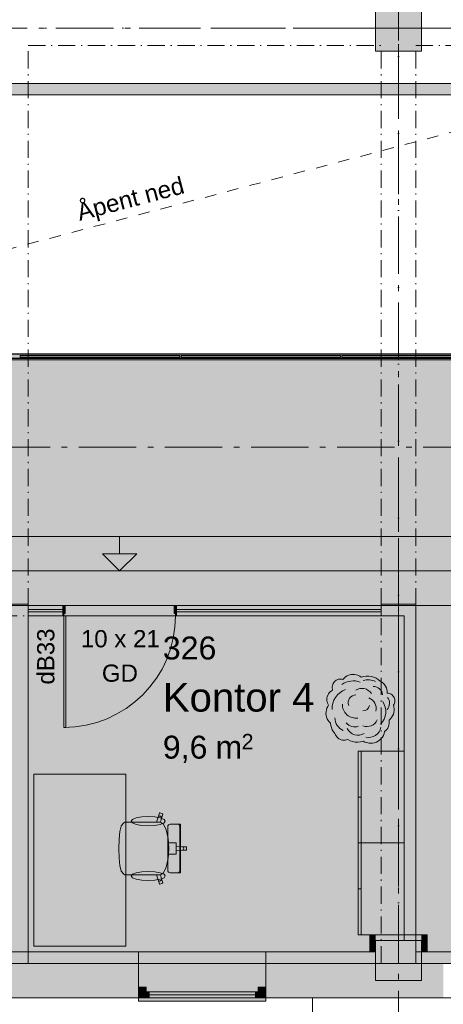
# Model space of a CAD drawing. Header units: millimetres. Extents: x -15957 to 238275, y -73214 to 42710.
# Tile 89 of 97: x 219854 to 223543, y -65808 to -57227. Entities that reach past the tile are written whole.
import ezdxf

# ---------------------------------------------------------------- set-up
doc = ezdxf.new("R2010")
doc.units = ezdxf.units.MM
doc.header["$LTSCALE"] = 0.5
doc.header["$MEASUREMENT"] = 0
for name, pattern in [('ACAD_ISO07W100', [400, 200, -200]), ('Akselinje', [1500, 1000, -200, 100, -200]), ('Over snittplan', [520, 300, -100, 20, -100]), ('PLINE', [0]), ('Prikk & stiplet', [1340.555525, 705.555534, -352.777767, 0, -282.222223]), ('Små Stiplet', [564.444444, 282.222222, -282.222222]), ('Under snittplan', [600, 400, -200])]:
    doc.linetypes.add(name, pattern=pattern)
for name, color, linetype in [('112-NYE INNERVEGGER (Skravur)(Nye konstruksjoner)', 7, 'Continuous'), ('112-NYE INNERVEGGER(Nye konstruksjoner)', 7, 'Continuous'), ('222- Søyler', 7, 'Continuous'), ('222- Søyler  (Skravur)', 7, 'Continuous'), ('223- Bjelker', 7, 'Continuous'), ('231- Bærende yttervegger', 7, 'Continuous'), ('231- Bærende yttervegger (Skravur)', 7, 'Continuous'), ('242- Ikke-bærende innervegger (Skravur)(Nye konstruksjoner)', 7, 'Continuous'), ('242- Ikke-bærende innervegger(Nye konstruksjoner)', 7, 'Continuous'), ('243- Systemvegger_ glassfelt (Skravur)(Nye konstruksjoner)', 7, 'Continuous'), ('243- Systemvegger_ glassfelt(Nye konstruksjoner)', 7, 'Continuous'), ('244- Vinduer_ dører_ foldevegger', 7, 'Continuous'), ('244- Vinduer_ dører_ foldevegger(Nye konstruksjoner)', 7, 'Continuous'), ('245- Skjørt(Nye konstruksjoner)', 7, 'Continuous'), ('251- Frittbærende dekker', 7, 'Continuous'), ('251- Frittbærende dekker(Nye konstruksjoner)', 7, 'Continuous'), ('276- Sittebenker_ stolrader_ bord(Nye konstruksjoner)', 7, 'Continuous'), ('281- Innvendige trapper(Nye konstruksjoner)', 7, 'Continuous'), ('287- Andre rekkverk_ håndlister og fendere (Skravur)(Nye konstruksjoner)', 7, 'Continuous'), ('287- Andre rekkverk_ håndlister og fendere(Nye konstruksjoner)', 7, 'Continuous'), ('3D Visualisering Innv (Skravur)(Nye konstruksjoner)', 7, 'Continuous'), ('3D Visualisering Innv(Nye konstruksjoner)', 7, 'Continuous'), ('822- Modullinjer bygning', 7, 'Continuous'), ('852- Teknisk_symbolsk informasjon_ bygning(Nye konstruksjoner)', 7, 'Continuous'), ('862- M___BRA(Polylinje)', 7, 'Continuous'), ('862- M___BRA(Skravur)', 7, 'Continuous'), ('862- M___Nettoareal Fase 0', 7, 'Continuous'), ('862- M___Nettoareal Fase 0(Polylinje)(Nye konstruksjoner)', 7, 'Continuous'), ('862- M___Nettoareal Fase 0(Skravur)(Nye konstruksjoner)', 7, 'Continuous'), ('862- M___Nettoareal Fase 0(Tekst)(Nye konstruksjoner)', 7, 'Continuous'), ('892- Hjelpelag bygning', 7, 'Continuous')]:
    doc.layers.add(name, color=color, linetype=linetype)
doc.layers.add('234- Vinduer_ dører_ porter', color=7, linetype='Continuous', lineweight=5)
doc.layers.add('234- Vinduer_ dører_ porter(Nye konstruksjoner)', color=7, linetype='Continuous', lineweight=5)
doc.styles.add('GENERATED_STYLE_1', font='arial.ttf')

msp = doc.modelspace()

# ---------------------------------------------------------------- hatches: boundary and pattern name
at = {"layer": '112-NYE INNERVEGGER (Skravur)(Nye konstruksjoner)', "linetype": 'Continuous', "lineweight": 9, "true_color": 0x029e21}
for points in [[(222953.1, -65251.7), (222903.1, -65201.7), (222903.1, -65251.7)], [(222953.1, -65201.7), (222903.1, -65201.7), (222953.1, -65251.7)], [(222953.1, -65251.7), (223353.1, -65251.7), (223353.1, -65201.7), (222953.1, -65201.7)], [(223353.1, -65251.7), (223403.1, -65251.7), (223403.1, -65201.7)], [(223353.1, -65251.7), (223403.1, -65201.7), (223353.1, -65201.7)], [(222903.1, -65251.7), (222903.1, -65351.7), (222953.1, -65351.7), (222953.1, -65251.7)], [(223353.1, -65251.7), (223353.1, -65351.7), (223403.1, -65351.7), (223403.1, -65251.7)], [(218623.1, -65351.7), (218623.1, -65451.7), (220888.1, -65451.7), (220888.1, -65351.7)], [(222953.1, -65351.7), (221998.1, -65351.7), (221998.1, -65451.7), (222953.1, -65451.7)], [(223353.1, -65351.7), (223353.1, -65451.7), (223543.1, -65451.7), (223543.1, -65351.7)]]:
    msp.add_hatch(color=104, dxfattribs=at).paths.add_polyline_path(points)
at = {"layer": '112-NYE INNERVEGGER (Skravur)(Nye konstruksjoner)', "linetype": 'Continuous', "lineweight": 0, "true_color": 0xffffff}
msp.add_hatch(color=7, dxfattribs=at).paths.add_polyline_path([(221998.1, -65351.7), (220888.1, -65351.7), (220888.1, -65451.7), (221998.1, -65451.7)])
at = {"layer": '222- Søyler  (Skravur)', "linetype": 'Continuous', "lineweight": 9, "true_color": 0xb4b4b4}
for points in [[(222953.1, -57501.7), (223353.1, -57501.7), (223353.1, -57101.7), (222953.1, -57101.7)], [(223203.1, -65251.7), (222953.1, -65251.7), (222953.1, -65601.7), (223353.1, -65601.7), (223353.1, -65251.7), (223303.1, -65251.7), (223303.1, -65451.7), (223203.1, -65451.7)], [(223203.1, -65251.7), (223203.1, -65451.7), (223303.1, -65451.7), (223303.1, -65251.7)]]:
    msp.add_hatch(color=253, dxfattribs=at).paths.add_polyline_path(points)
at = {"layer": '231- Bærende yttervegger (Skravur)', "linetype": 'Continuous', "lineweight": 9, "true_color": 0xb4b4b4}
for points in [[(218623.1, -65751.7), (220888.1, -65751.7), (220888.1, -65659.7), (220888.1, -65451.7), (218623.1, -65451.7), (218623.1, -65659.7)], [(221998.1, -65659.7), (221998.1, -65751.7), (223543.1, -65751.7), (223543.1, -65659.7), (223543.1, -65451.7), (221998.1, -65451.7)]]:
    msp.add_hatch(color=253, dxfattribs=at).paths.add_polyline_path(points)
at = {"layer": '231- Bærende yttervegger (Skravur)', "linetype": 'Continuous', "lineweight": 0, "true_color": 0xffffff}
for points in [[(220888.1, -65751.7), (221998.1, -65751.7), (221998.1, -65659.7), (221998.1, -65451.7), (220888.1, -65451.7), (220888.1, -65659.7)], [(220898.1, -65659.7), (220898.1, -65751.7), (220936.1, -65751.7), (220936.1, -65698.7), (220954.1, -65698.7), (220954.1, -65659.7)], [(220936.1, -65751.7), (221950.1, -65751.7), (221950.1, -65698.7), (220936.1, -65698.7)], [(220936.1, -65698.7), (220936.1, -65751.7), (220980.1, -65751.7), (220980.1, -65698.7)], [(221950.1, -65751.7), (221950.1, -65698.7), (221906.1, -65698.7), (221906.1, -65751.7)], [(221988.1, -65751.7), (221988.1, -65659.7), (221932.1, -65659.7), (221932.1, -65698.7), (221950.1, -65698.7), (221950.1, -65751.7)], [(221998.1, -65751.7), (220888.1, -65751.7), (220888.1, -65781.7), (221998.1, -65781.7)]]:
    msp.add_hatch(color=7, dxfattribs=at).paths.add_polyline_path(points)
at = {"layer": '242- Ikke-bærende innervegger (Skravur)(Nye konstruksjoner)', "linetype": 'Continuous', "lineweight": 9, "true_color": 0x029e21}
for points in [[(216438, -57881.7), (224751.8, -57881.7), (224751.7, -57781.7), (216438, -57781.7)], [(219626.2, -62421.7), (219928.1, -62421.7), (219928.1, -62321.7), (219626.2, -62321.7)], [(223003.1, -62421.7), (223303.1, -62421.7), (223303.1, -62321.7), (223003.1, -62321.7)], [(219828.1, -62421.7), (219828.1, -65451.7), (219928.1, -65451.7), (219928.1, -62421.7)], [(223203.1, -62421.7), (223203.1, -65251.7), (223303.1, -65251.7), (223303.1, -62421.7)]]:
    msp.add_hatch(color=104, dxfattribs=at).paths.add_polyline_path(points)
at = {"layer": '243- Systemvegger_ glassfelt (Skravur)(Nye konstruksjoner)', "linetype": 'Continuous', "lineweight": 0, "true_color": 0xffffff}
for points in [[(219928.1, -62366.7), (219928.1, -62386.7), (220228.9, -62386.7), (220228.9, -62366.7)], [(220228.9, -62331.7), (220228.9, -62421.7), (220236.9, -62421.7), (220236.9, -62401.7), (220248.9, -62401.7), (220248.9, -62331.7)], [(220228.9, -62386.7), (221218.9, -62386.7), (221218.9, -62366.7), (220228.9, -62366.7)], [(221198.9, -62331.7), (221198.9, -62401.7), (221210.9, -62401.7), (221210.9, -62421.7), (221218.9, -62421.7), (221218.9, -62331.7)], [(221218.9, -62366.7), (221218.9, -62386.7), (223003.1, -62386.7), (223003.1, -62366.7)], [(220236.9, -63395.7), (220256.9, -63395.7), (220256.9, -62421.7), (220236.9, -62421.7)]]:
    msp.add_hatch(color=7, dxfattribs=at).paths.add_polyline_path(points)
at = {"layer": '287- Andre rekkverk_ håndlister og fendere (Skravur)(Nye konstruksjoner)', "linetype": 'Continuous', "lineweight": 0, "true_color": 0xffffff}
for points in [[(212874.6, -60140.3), (212834.6, -60180.3), (229653.1, -60180.3), (229653.1, -60140.3)], [(212872.1, -60142.8), (212837.1, -60177.8), (229653.1, -60177.8), (229653.1, -60142.8)], [(219859, -60152.8), (219859, -60167.8), (221248.8, -60167.8), (221248.8, -60152.8)], [(221258.8, -60152.8), (221258.8, -60167.8), (222648.7, -60167.8), (222648.7, -60152.8)], [(222658.7, -60152.8), (222658.7, -60167.8), (224048.6, -60167.8), (224048.6, -60152.8)]]:
    msp.add_hatch(color=7, dxfattribs=at).paths.add_polyline_path(points)
at = {"layer": '3D Visualisering Innv (Skravur)(Nye konstruksjoner)', "linetype": 'Continuous', "lineweight": 5}
msp.add_hatch(color=94, dxfattribs=at).paths.add_polyline_path([(222544.7, -63200.6), (222536.1, -63213.7), (222529.3, -63227.9), (222524.5, -63242.9), (222521.7, -63258.4), (222521.1, -63274.1), (222522.6, -63289.7), (222526.3, -63305), (222531.9, -63319.7), (222539.5, -63333.5), (222548.9, -63346.1), (222560, -63357.3), (222562.8, -63377.3), (222568.2, -63396.7), (222576.2, -63415.1), (222586.6, -63432.4), (222599.2, -63448.1), (222603.3, -63458.9), (222608.9, -63468.9), (222615.8, -63478.2), (222624, -63486.3), (222633.1, -63493.3), (222643.2, -63498.9), (222654, -63503.1), (222665.2, -63505.7), (222676.7, -63506.7), (222688.2, -63506.2), (222699.6, -63504), (222710.5, -63500.3), (222731.4, -63510.8), (222753.5, -63518.1), (222776.5, -63522.2), (222799.9, -63522.9), (222823.1, -63520.2), (222845.6, -63514.2), (222860.7, -63522.2), (222876.8, -63528), (222893.5, -63531.6), (222910.6, -63532.8), (222927.6, -63531.6), (222944.4, -63528.1), (222960.5, -63522.3), (222975.6, -63514.3), (222989.4, -63504.3), (223001.8, -63492.5), (223012.4, -63479.1), (223021, -63464.4), (223027.4, -63448.6), (223031.7, -63432), (223042.5, -63422.8), (223052, -63412.1), (223059.8, -63400.2), (223065.9, -63387.3), (223070, -63373.7), (223072.1, -63359.6), (223072.3, -63345.3), (223070.3, -63331.2), (223082.4, -63320.4), (223092.9, -63308.1), (223101.6, -63294.5), (223108.3, -63279.8), (223112.9, -63264.3), (223115.4, -63248.4), (223115.7, -63232.2), (223113.7, -63216.2), (223109.6, -63200.6), (223114.3, -63192.5), (223117.8, -63183.9), (223120.1, -63174.9), (223121.1, -63165.6), (223121.1, -63160.6), (223120.1, -63151.4), (223117.8, -63142.5), (223114.4, -63133.9), (223109.8, -63125.9), (223104.1, -63118.6), (223097.5, -63112.1), (223090.1, -63106.6), (223082, -63102.2), (223073.3, -63099), (223064.3, -63096.9), (223055.1, -63096.1), (223054.8, -63080.1), (223052.1, -63064.4), (223047.2, -63049.2), (223040.1, -63034.8), (223031.1, -63021.6), (223020.2, -63009.9), (223007.8, -62999.8), (222994, -62991.6), (222976.6, -62977.9), (222957.6, -62966.6), (222937.2, -62957.9), (222915.8, -62952), (222893.9, -62948.8), (222871.7, -62948.6), (222849.7, -62951.3), (222828.3, -62956.8), (222814.8, -62947.8), (222800.2, -62940.8), (222784.8, -62935.9), (222768.8, -62933.3), (222752.6, -62932.9), (222736.6, -62934.9), (222720.9, -62939.2), (222706.1, -62945.6), (222692.3, -62954.1), (222679.9, -62964.4), (222669, -62976.4), (222659.3, -62974.3), (222649.4, -62973.5), (222639.4, -62974.1), (222629.7, -62976), (222620.2, -62979.2), (222611.3, -62983.7), (222603.1, -62989.4), (222595.8, -62996.1), (222589.4, -63003.7), (222584.2, -63012.2), (222580.1, -63021.2), (222577.3, -63030.8), (222575.9, -63040.6), (222575.8, -63050.5), (222577, -63060.4), (222579.6, -63070), (222568.5, -63076.3), (222558.4, -63084.2), (222549.5, -63093.4), (222542, -63103.8), (222536.1, -63115.1), (222531.9, -63127.2), (222529.5, -63139.8), (222529, -63152.6), (222530.2, -63165.3), (222533.3, -63177.7), (222538.2, -63189.6)])
at = {"layer": '862- M___BRA(Skravur)', "linetype": 'Continuous', "lineweight": 0, "true_color": 0xffffff}
msp.add_hatch(color=7, dxfattribs=at).paths.add_polyline_path([(198053.1, -60301.7), (198053.1, -65451.7), (229753.1, -65451.7), (229753.1, -60177.8), (212874.6, -60177.8), (212874.6, -57451.7), (209453.1, -57451.7), (209453.1, -58501.7), (211836.6, -58501.7), (211836.6, -60191.7), (201853.1, -60191.7), (201853.1, -60301.7)])
at = {"layer": '862- M___Nettoareal Fase 0(Skravur)(Nye konstruksjoner)', "linetype": 'Continuous', "lineweight": 0, "true_color": 0xffffff}
msp.add_hatch(color=7, dxfattribs=at).paths.add_polyline_path([(229653.1, -60191.7), (208153.2, -60191.7), (208153.2, -62331.7), (223303.1, -62331.7), (223303.1, -65351.7), (224503.1, -65351.7), (224503.1, -62331.7), (229653.1, -62331.7)])
at = {"layer": '862- M___Nettoareal Fase 0(Skravur)(Nye konstruksjoner)', "linetype": 'Continuous', "lineweight": 0, "true_color": 0xe1dad0}
msp.add_hatch(color=254, dxfattribs=at).paths.add_polyline_path([(219928.1, -65351.7), (222953.1, -65351.7), (222953.1, -65251.7), (223203.1, -65251.7), (223203.1, -62421.7), (219928.1, -62421.7)])

# ---------------------------------------------------------------- linework, layer by layer
at = {"layer": '112-NYE INNERVEGGER(Nye konstruksjoner)', "color": 7, "linetype": 'PLINE', "lineweight": 13}
for p, q in [((220888.1, -65351.7), (220888.1, -65451.7)), ((221998.1, -65351.7), (221998.1, -65451.7))]:
    msp.add_line(p, q, dxfattribs=at)
at = {"layer": '112-NYE INNERVEGGER(Nye konstruksjoner)', "color": 7, "linetype": 'PLINE', "lineweight": 13, "flags": 128}
for points in [[(222903.1, -65201.7), (222903.1, -65251.7)], [(223403.1, -65201.7), (222903.1, -65201.7)], [(223403.1, -65201.7), (223403.1, -65251.7)], [(222903.1, -65251.7), (222903.1, -65351.7)], [(222953.1, -65251.7), (223353.1, -65251.7)], [(222953.1, -65351.7), (222953.1, -65251.7)], [(223353.1, -65251.7), (223353.1, -65351.7)], [(223403.1, -65351.7), (223403.1, -65251.7)], [(220888.1, -65351.7), (218623.1, -65351.7)], [(222953.1, -65351.7), (221998.1, -65351.7)], [(222903.1, -65351.7), (222953.1, -65351.7)], [(222953.1, -65451.7), (222953.1, -65351.7)], [(223543.1, -65351.7), (223353.1, -65351.7)], [(223353.1, -65451.7), (223353.1, -65351.7)], [(223403.1, -65351.7), (223353.1, -65351.7)], [(218623.1, -65451.7), (220888.1, -65451.7)], [(221998.1, -65451.7), (222953.1, -65451.7)], [(223353.1, -65451.7), (223543.1, -65451.7)]]:
    msp.add_lwpolyline(points, dxfattribs=at)
at = {"layer": '222- Søyler', "color": 7, "linetype": 'PLINE', "lineweight": 13, "flags": 128}
msp.add_lwpolyline([(222953.1, -57501.7), (223353.1, -57501.7), (223353.1, -57101.7), (222953.1, -57101.7)], close=True, dxfattribs=at)
msp.add_lwpolyline([(223203.1, -65251.7), (222953.1, -65251.7), (222953.1, -65601.7), (223353.1, -65601.7), (223353.1, -65251.7), (223303.1, -65251.7)], dxfattribs=at)
at = {"layer": '223- Bjelker', "color": 253, "linetype": 'Prikk & stiplet', "lineweight": 9, "true_color": 0xb4b4b4}
for p, q in [((223153.1, -65451.7), (223153.1, -45601.7)), ((201453.1, -57301.7), (229903.1, -57301.7))]:
    msp.add_line(p, q, dxfattribs=at)
at = {"layer": '223- Bjelker', "color": 7, "linetype": 'Over snittplan', "lineweight": 5}
for p, q in [((219928.1, -65451.7), (219928.1, -57451.7)), ((219928.1, -57451.7), (223003.1, -57451.7)), ((223003.1, -65451.7), (223003.1, -57451.7)), ((223303.1, -65451.7), (223303.1, -57451.7)), ((223303.1, -57451.7), (226378.1, -57451.7)), ((219928.1, -65451.7), (219628.1, -65451.7)), ((223303.1, -65451.7), (223003.1, -65451.7))]:
    msp.add_line(p, q, dxfattribs=at)
at = {"layer": '231- Bærende yttervegger', "color": 7, "linetype": 'PLINE', "lineweight": 13}
for p, q in [((220888.1, -65659.7), (220888.1, -65451.7)), ((221998.1, -65659.7), (221998.1, -65451.7)), ((220888.1, -65751.7), (220888.1, -65659.7)), ((221998.1, -65751.7), (221998.1, -65659.7))]:
    msp.add_line(p, q, dxfattribs=at)
at = {"layer": '231- Bærende yttervegger', "color": 7, "linetype": 'PLINE', "lineweight": 13, "flags": 128}
for points in [[(220888.1, -65451.7), (218623.1, -65451.7)], [(223543.1, -65451.7), (221998.1, -65451.7)], [(218623.1, -65751.7), (220888.1, -65751.7)], [(221998.1, -65751.7), (223543.1, -65751.7)]]:
    msp.add_lwpolyline(points, dxfattribs=at)
at = {"layer": '234- Vinduer_ dører_ porter', "color": 7, "linetype": 'PLINE', "lineweight": 5}
for p, q in [((221998.1, -65451.7), (220888.1, -65451.7)), ((220888.1, -65659.7), (220898.1, -65659.7)), ((220888.1, -65751.7), (220888.1, -65659.7)), ((220898.1, -65659.7), (220954.1, -65659.7)), ((220898.1, -65751.7), (220898.1, -65659.7)), ((220898.1, -65659.7), (220898.1, -65751.7)), ((220954.1, -65698.7), (220936.1, -65698.7)), ((220936.1, -65698.7), (220936.1, -65751.7)), ((220936.1, -65698.7), (220980.1, -65698.7)), ((220936.1, -65751.7), (220936.1, -65698.7)), ((220954.1, -65659.7), (220954.1, -65698.7)), ((220980.1, -65698.7), (220980.1, -65751.7)), ((220980.1, -65698.7), (221906.1, -65698.7)), ((221906.1, -65725.2), (220980.1, -65725.2)), ((221906.1, -65751.7), (221906.1, -65698.7)), ((221906.1, -65698.7), (221950.1, -65698.7)), ((221932.1, -65698.7), (221932.1, -65659.7)), ((221932.1, -65659.7), (221988.1, -65659.7)), ((221950.1, -65698.7), (221932.1, -65698.7)), ((221950.1, -65751.7), (221950.1, -65698.7)), ((221950.1, -65698.7), (221950.1, -65751.7)), ((221988.1, -65659.7), (221988.1, -65751.7)), ((221988.1, -65751.7), (221988.1, -65659.7)), ((221988.1, -65659.7), (221998.1, -65659.7)), ((221998.1, -65659.7), (221998.1, -65751.7)), ((220888.1, -65781.7), (220888.1, -65751.7)), ((220898.1, -65751.7), (220888.1, -65751.7)), ((221998.1, -65781.7), (220888.1, -65781.7)), ((220936.1, -65751.7), (220898.1, -65751.7)), ((220980.1, -65751.7), (220936.1, -65751.7)), ((221906.1, -65751.7), (220980.1, -65751.7)), ((221950.1, -65751.7), (221906.1, -65751.7)), ((221988.1, -65751.7), (221950.1, -65751.7)), ((221998.1, -65751.7), (221988.1, -65751.7)), ((221998.1, -65751.7), (221998.1, -65781.7))]:
    msp.add_line(p, q, dxfattribs=at)
at = {"layer": '234- Vinduer_ dører_ porter', "color": 7, "linetype": 'Under snittplan', "lineweight": 5}
msp.add_line((221998.1, -65751.7), (220888.1, -65751.7), dxfattribs=at)
at = {"layer": '234- Vinduer_ dører_ porter(Nye konstruksjoner)', "color": 7, "linetype": 'PLINE', "lineweight": 5}
for p, q in [((220228.9, -62331.7), (220228.9, -62421.7)), ((220248.9, -62331.7), (220228.9, -62331.7)), ((220248.9, -62401.7), (220248.9, -62331.7)), ((221198.9, -62331.7), (221198.9, -62401.7)), ((221218.9, -62331.7), (221198.9, -62331.7)), ((221218.9, -62421.7), (221218.9, -62331.7)), ((220228.9, -62421.7), (220236.9, -62421.7)), ((220236.9, -62421.7), (220236.9, -62401.7)), ((220236.9, -62401.7), (220248.9, -62401.7)), ((220236.9, -63395.7), (220236.9, -62421.7)), ((220236.9, -62421.7), (220256.9, -62421.7)), ((220256.9, -62421.7), (220256.9, -63395.7)), ((221198.9, -62401.7), (221210.9, -62401.7)), ((221210.9, -62401.7), (221210.9, -62421.7)), ((221210.9, -62421.7), (221218.9, -62421.7)), ((220256.9, -63395.7), (220236.9, -63395.7))]:
    msp.add_line(p, q, dxfattribs=at)
msp.add_arc((220236.9, -62421.7), 974, 270, 0, dxfattribs=at)
at = {"layer": '242- Ikke-bærende innervegger(Nye konstruksjoner)', "color": 7, "linetype": 'PLINE', "lineweight": 9, "flags": 128}
for points in [[(224751.7, -57781.7), (216438, -57781.7)], [(216338, -57881.7), (224851.8, -57881.7)], [(219928.1, -62321.7), (219626.2, -62321.7)], [(219928.1, -62421.7), (219928.1, -62321.7)], [(223303.1, -62321.7), (223003.1, -62321.7)], [(223003.1, -62321.7), (223003.1, -62421.7)], [(223303.1, -62421.7), (223303.1, -62321.7)], [(219928.1, -65451.7), (219928.1, -62421.7)], [(223003.1, -62421.7), (223203.1, -62421.7)], [(223203.1, -62421.7), (223203.1, -65251.7)], [(223303.1, -65251.7), (223303.1, -62421.7)], [(219828.1, -65451.7), (219928.1, -65451.7)]]:
    msp.add_lwpolyline(points, dxfattribs=at)
at = {"layer": '243- Systemvegger_ glassfelt(Nye konstruksjoner)', "color": 7, "linetype": 'PLINE', "lineweight": 9}
for p, q in [((220228.9, -62366.7), (219928.1, -62366.7)), ((220228.9, -62386.7), (219928.1, -62386.7)), ((220228.9, -62386.7), (220228.9, -62366.7)), ((223003.1, -62366.7), (221218.9, -62366.7)), ((221218.9, -62386.7), (221218.9, -62366.7)), ((223003.1, -62386.7), (221218.9, -62386.7))]:
    msp.add_line(p, q, dxfattribs=at)
at = {"layer": '243- Systemvegger_ glassfelt(Nye konstruksjoner)', "color": 7, "linetype": 'Over snittplan', "lineweight": 0, "flags": 128}
for points in [[(223003.1, -62331.7), (219928.1, -62331.7)], [(219928.1, -62331.7), (219928.1, -62366.7)], [(219928.1, -62386.7), (219928.1, -62421.7)], [(223003.1, -62331.7), (223003.1, -62366.7)], [(223003.1, -62386.7), (223003.1, -62421.7)], [(219928.1, -62421.7), (223003.1, -62421.7)]]:
    msp.add_lwpolyline(points, dxfattribs=at)
at = {"layer": '243- Systemvegger_ glassfelt(Nye konstruksjoner)', "color": 7, "linetype": 'PLINE', "lineweight": 9, "flags": 128}
for points in [[(219928.1, -62366.7), (219928.1, -62386.7)], [(223003.1, -62366.7), (223003.1, -62386.7)]]:
    msp.add_lwpolyline(points, dxfattribs=at)
at = {"layer": '244- Vinduer_ dører_ foldevegger', "color": 7, "linetype": 'PLINE', "lineweight": 13}
for p, q in [((220888.1, -65751.7), (220888.1, -65659.7)), ((221998.1, -65751.7), (221998.1, -65659.7))]:
    msp.add_line(p, q, dxfattribs=at)
at = {"layer": '244- Vinduer_ dører_ foldevegger(Nye konstruksjoner)', "color": 7, "linetype": 'PLINE', "lineweight": 9}
for p, q in [((220228.9, -62386.7), (220228.9, -62366.7)), ((220228.9, -62386.7), (220228.9, -62366.7)), ((221218.9, -62386.7), (221218.9, -62366.7)), ((221218.9, -62386.7), (221218.9, -62366.7))]:
    msp.add_line(p, q, dxfattribs=at)
at = {"layer": '244- Vinduer_ dører_ foldevegger(Nye konstruksjoner)', "color": 7, "linetype": 'PLINE', "lineweight": 13}
for p, q in [((220888.1, -65351.7), (220888.1, -65451.7)), ((221998.1, -65351.7), (221998.1, -65451.7))]:
    msp.add_line(p, q, dxfattribs=at)
at = {"layer": '244- Vinduer_ dører_ foldevegger(Nye konstruksjoner)', "color": 30, "linetype": 'PLINE', "lineweight": 9, "true_color": 0xff6600}
for p, q in [((220888.1, -65351.7), (221998.1, -65351.7)), ((220888.1, -65451.7), (221998.1, -65451.7))]:
    msp.add_line(p, q, dxfattribs=at)
at = {"layer": '245- Skjørt(Nye konstruksjoner)', "color": 7, "linetype": 'Over snittplan', "lineweight": 0, "flags": 128}
for points in [[(223003.1, -62331.7), (209803.1, -62331.7)], [(223003.1, -62421.7), (223003.1, -62331.7)], [(209803.1, -62421.7), (223003.1, -62421.7)]]:
    msp.add_lwpolyline(points, dxfattribs=at)
at = {"layer": '251- Frittbærende dekker', "color": 7, "linetype": 'PLINE', "lineweight": 13, "flags": 128}
for points in [[(201778.1, -60151.7), (201903.1, -60151.7), (201901.7, -65451.7), (229903.1, -65451.7), (229903.1, -45751.7), (201897.3, -45901.7), (201903.3, -51101.7), (201778, -51100.4)], [(224930.6, -65751.7), (222403.1, -65751.7), (222403.1, -66751.7), (224930.6, -66751.7)]]:
    msp.add_lwpolyline(points, close=True, dxfattribs=at)
at = {"layer": '251- Frittbærende dekker', "color": 7, "linetype": 'Små Stiplet', "lineweight": 13, "flags": 128}
msp.add_lwpolyline([(201903.1, -65451.7), (201903.1, -62331.7), (226378.1, -62331.7), (229753.1, -62331.7), (229753.1, -65451.7)], close=True, dxfattribs=at)
at = {"layer": '251- Frittbærende dekker(Nye konstruksjoner)', "color": 7, "linetype": 'PLINE', "lineweight": 13, "flags": 128}
msp.add_lwpolyline([(208063.2, -62331.7), (226378.1, -62331.7), (226378.1, -62321.7), (229753.1, -62321.7), (229747.7, -60191.7), (212923.1, -60191.7), (212923.1, -59931.7), (211923.1, -59931.7), (211923.1, -60191.7), (208063.2, -60191.7)], close=True, dxfattribs=at)
at = {"layer": '276- Sittebenker_ stolrader_ bord(Nye konstruksjoner)', "color": 7, "linetype": 'PLINE', "lineweight": 9}
for p, q in [((222803.1, -63601.7), (222828.1, -63601.7)), ((222828.1, -63601.7), (222828.1, -64401.7)), ((222803.1, -64001.7), (222828.1, -64001.7)), ((222803.1, -64401.7), (222828.1, -64401.7)), ((222828.1, -64401.7), (222828.1, -65201.7)), ((222803.1, -64801.7), (222828.1, -64801.7))]:
    msp.add_line(p, q, dxfattribs=at)
at = {"layer": '276- Sittebenker_ stolrader_ bord(Nye konstruksjoner)', "color": 7, "linetype": 'PLINE', "lineweight": 5}
for p, q in [((221044.5, -64221.5), (221060.2, -64178.1)), ((221060.2, -64178.1), (221071.6, -64142.7)), ((221060.2, -64178.1), (221063.1, -64172.9)), ((221063.1, -64172.9), (221067.7, -64169.3)), ((221067.7, -64169.3), (221073.3, -64167.7)), ((221071.6, -64142.7), (221075.4, -64140.7)), ((221073.3, -64167.7), (221079.1, -64168.4)), ((221075.4, -64140.7), (221098.2, -64148.2)), ((221088.7, -64187.4), (221079, -64221.6)), ((221079.1, -64168.4), (221084.2, -64171.3)), ((221084.2, -64171.3), (221087.8, -64175.9)), ((221087.8, -64175.9), (221089.4, -64181.6)), ((221100.1, -64152), (221088.7, -64187.4)), ((221089.4, -64181.6), (221088.7, -64187.4)), ((221098.2, -64148.2), (221100.1, -64152)), ((220727, -64300.9), (220737.7, -64254.9)), ((220737.7, -64254.9), (220738.6, -64252.8)), ((220738.6, -64252.8), (220759.7, -64226)), ((220759.7, -64226), (220768.3, -64221.5)), ((220768.3, -64221.5), (220799.4, -64221.5)), ((220799.4, -64221.5), (220835.4, -64221.5)), ((220835.4, -64221.5), (221044.5, -64221.5)), ((221078.8, -64221.5), (221044.5, -64221.5)), ((221078.8, -64221.5), (221079, -64221.6)), ((221079, -64221.6), (221106.9, -64238.9)), ((221106.9, -64238.9), (221130.6, -64288.6)), ((221143.2, -64260.5), (221144.7, -64252.4)), ((221143.2, -64450.7), (221143.2, -64260.5)), ((221144.7, -64252.4), (221149, -64245.6)), ((221149, -64245.6), (221155.5, -64241)), ((221155.5, -64241), (221163.2, -64239.4)), ((221163.2, -64239.4), (221167.7, -64239.4)), ((221167.7, -64239.4), (221178.4, -64239.4)), ((221178.4, -64239.4), (221210.6, -64239.4)), ((221210.6, -64239.4), (221223.8, -64239.4)), ((221223.8, -64239.4), (221228.4, -64239.4)), ((221228.4, -64239.4), (221238.6, -64239.4)), ((221236.1, -64241), (221228.5, -64239.4)), ((221242.5, -64245.6), (221236.1, -64241)), ((221238.6, -64239.4), (221243.1, -64239.4)), ((221246.8, -64252.4), (221242.5, -64245.6)), ((221243.1, -64239.4), (221252.9, -64239.4)), ((221248.3, -64260.5), (221246.8, -64252.4)), ((221248.3, -64450.7), (221248.3, -64260.5)), ((221252.9, -64239.4), (221252.9, -64450.7)), ((220719.9, -64369.6), (220727, -64300.9)), ((221130.6, -64288.6), (221146.5, -64363)), ((220717.3, -64450.7), (220719.8, -64370.7)), ((220719.8, -64370.7), (220719.9, -64369.6)), ((221146.5, -64363), (221148.9, -64400.4)), ((221148.9, -64400.4), (221152.1, -64450.7)), ((221148.9, -64400.4), (221187.6, -64400.4)), ((221187.6, -64400.4), (221217.5, -64400.4)), ((221217.5, -64400.4), (221217.5, -64433.8)), ((221217.5, -64433.8), (221217.5, -64450.7)), ((221217.5, -64433.8), (221267.4, -64435.6)), ((221267.4, -64435.6), (221273.1, -64436.8)), ((221267.4, -64435.6), (221304.3, -64435.6)), ((221273.1, -64436.8), (221278, -64440.1)), ((221278, -64440.1), (221281.2, -64445)), ((221281.2, -64445), (221282.3, -64450.7)), ((221304.3, -64435.6), (221307.3, -64438.7)), ((221307.3, -64438.7), (221307.3, -64450.7)), ((220717.3, -64450.7), (220719.8, -64530.8)), ((220719.8, -64530.8), (220719.9, -64531.8)), ((220719.9, -64531.8), (220727, -64600.6)), ((221143.2, -64450.7), (221143.2, -64640.9)), ((221146.5, -64538.5), (221148.9, -64501)), ((221148.9, -64501), (221152.1, -64450.7)), ((221148.9, -64501), (221187.6, -64501)), ((221187.6, -64501), (221217.5, -64501)), ((221217.5, -64467.6), (221217.5, -64450.7)), ((221217.5, -64467.6), (221267.4, -64465.8)), ((221217.5, -64501), (221217.5, -64467.6)), ((221248.3, -64450.7), (221248.3, -64640.9)), ((221252.9, -64662.1), (221252.9, -64450.7)), ((221267.4, -64465.8), (221273.1, -64464.7)), ((221267.4, -64465.8), (221304.3, -64465.8)), ((221273.1, -64464.7), (221278, -64461.4)), ((221278, -64461.4), (221281.2, -64456.5)), ((221281.2, -64456.5), (221282.3, -64450.7)), ((221304.3, -64465.8), (221307.3, -64462.8)), ((221307.3, -64462.8), (221307.3, -64450.7)), ((220727, -64600.6), (220737.7, -64646.5)), ((221106.9, -64662.5), (221130.6, -64612.8)), ((221130.6, -64612.8), (221146.5, -64538.5)), ((220737.7, -64646.5), (220738.6, -64648.7)), ((220738.6, -64648.7), (220759.7, -64675.5)), ((220759.7, -64675.5), (220768.3, -64680)), ((220768.3, -64680), (220799.4, -64680)), ((220799.4, -64680), (220835.4, -64680)), ((220835.4, -64680), (221044.5, -64680)), ((221078.8, -64680), (221044.5, -64680)), ((221044.5, -64680), (221060.2, -64723.4)), ((221078.8, -64680), (221079, -64679.9)), ((221079, -64679.9), (221106.9, -64662.5)), ((221088.7, -64714), (221079, -64679.9)), ((221143.2, -64640.9), (221144.7, -64649)), ((221144.7, -64649), (221149, -64655.9)), ((221149, -64655.9), (221155.5, -64660.5)), ((221155.5, -64660.5), (221163.2, -64662.1)), ((221163.2, -64662.1), (221167.7, -64662.1)), ((221167.7, -64662.1), (221178.4, -64662.1)), ((221178.4, -64662.1), (221210.6, -64662.1)), ((221210.6, -64662.1), (221223.8, -64662.1)), ((221223.8, -64662.1), (221228.4, -64662.1)), ((221228.4, -64662.1), (221238.6, -64662.1)), ((221236.1, -64660.5), (221228.5, -64662.1)), ((221242.5, -64655.9), (221236.1, -64660.5)), ((221238.6, -64662.1), (221243.1, -64662.1)), ((221246.8, -64649), (221242.5, -64655.9)), ((221243.1, -64662.1), (221252.9, -64662.1)), ((221248.3, -64640.9), (221246.8, -64649)), ((221060.2, -64723.4), (221063.1, -64728.5)), ((221060.2, -64723.4), (221071.6, -64758.8)), ((221063.1, -64728.5), (221067.7, -64732.2)), ((221067.7, -64732.2), (221073.3, -64733.8)), ((221071.6, -64758.8), (221075.4, -64760.7)), ((221073.3, -64733.8), (221079.1, -64733.1)), ((221075.4, -64760.7), (221098.2, -64753.3)), ((221079.1, -64733.1), (221084.2, -64730.2)), ((221084.2, -64730.2), (221087.8, -64725.6)), ((221087.8, -64725.6), (221089.4, -64719.9)), ((221089.4, -64719.9), (221088.7, -64714)), ((221100.1, -64749.5), (221088.7, -64714)), ((221098.2, -64753.3), (221100.1, -64749.5))]:
    msp.add_line(p, q, dxfattribs=at)
at = {"layer": '276- Sittebenker_ stolrader_ bord(Nye konstruksjoner)', "color": 7, "linetype": 'PLINE', "lineweight": 9, "flags": 128}
for points in [[(222803.1, -63601.7), (222803.1, -64401.7), (223203.1, -64401.7), (223203.1, -63601.7)], [(222803.1, -64401.7), (222803.1, -65201.7), (223203.1, -65201.7), (223203.1, -64401.7)]]:
    msp.add_lwpolyline(points, close=True, dxfattribs=at)
at = {"layer": '276- Sittebenker_ stolrader_ bord(Nye konstruksjoner)', "color": 7, "linetype": 'PLINE', "lineweight": 5, "flags": 128}
for points in [[(220778.1, -65302), (220778.1, -63802), (219978.1, -63802), (219978.1, -65302)], [(220973.2, -64171.5), (221030.2, -64174.5), (221078.6, -64183.3), (221110.9, -64196.3), (221122.2, -64211.7), (221110.9, -64227.1), (221078.6, -64240.2), (221030.2, -64248.9), (220973.2, -64252), (220916.2, -64248.9), (220867.9, -64240.2), (220835.6, -64227.1), (220824.2, -64211.7), (220835.6, -64196.3), (220867.9, -64183.3), (220916.2, -64174.5)], [(220973.2, -64730), (221030.2, -64726.9), (221078.6, -64718.2), (221110.9, -64705.1), (221122.2, -64689.7), (221110.9, -64674.3), (221078.6, -64661.3), (221030.2, -64652.5), (220973.2, -64649.5), (220916.2, -64652.5), (220867.9, -64661.3), (220835.6, -64674.3), (220824.2, -64689.7), (220835.6, -64705.1), (220867.9, -64718.2), (220916.2, -64726.9)]]:
    msp.add_lwpolyline(points, close=True, dxfattribs=at)
at = {"layer": '281- Innvendige trapper(Nye konstruksjoner)', "color": 7, "linetype": 'PLINE', "lineweight": 9}
for p, q in [((220723.9, -61731.4), (220723.9, -61881.4)), ((220573.9, -61881.4), (220873.9, -61881.4)), ((220723.9, -62031.4), (220573.9, -61881.4)), ((220723.9, -62031.4), (220873.9, -61881.4))]:
    msp.add_line(p, q, dxfattribs=at)
at = {"layer": '281- Innvendige trapper(Nye konstruksjoner)', "color": 7, "linetype": 'PLINE', "lineweight": 13, "flags": 128}
for points in [[(208153.1, -61731.4), (208153.1, -62331.7), (229653.1, -62331.7), (229653.1, -61731.4)], [(208153.2, -62031.4), (208153.2, -62331.7), (229653.1, -62331.7), (229653.1, -62031.4)]]:
    msp.add_lwpolyline(points, close=True, dxfattribs=at)
at = {"layer": '287- Andre rekkverk_ håndlister og fendere(Nye konstruksjoner)', "color": 7, "linetype": 'PLINE', "lineweight": 5}
for p, q in [((229653.1, -60142.8), (212872.1, -60142.8)), ((229653.1, -60140.3), (212874.6, -60140.3)), ((212834.6, -60180.3), (229653.1, -60180.3)), ((212837.1, -60177.8), (229653.1, -60177.8))]:
    msp.add_line(p, q, dxfattribs=at)
at = {"layer": '287- Andre rekkverk_ håndlister og fendere(Nye konstruksjoner)', "color": 7, "linetype": 'PLINE', "lineweight": 5, "flags": 128}
for points in [[(219859, -60152.8), (219859, -60167.8), (221248.8, -60167.8), (221248.8, -60152.8)], [(221258.8, -60152.8), (221258.8, -60167.8), (222648.7, -60167.8), (222648.7, -60152.8)], [(222658.7, -60152.8), (222658.7, -60167.8), (224048.6, -60167.8), (224048.6, -60152.8)]]:
    msp.add_lwpolyline(points, close=True, dxfattribs=at)
at = {"layer": '3D Visualisering Innv(Nye konstruksjoner)', "color": 7, "linetype": 'PLINE', "lineweight": 9}
for p, q in [((222595.8, -62996.1), (222603.1, -62989.4)), ((222603.1, -62989.4), (222611.3, -62983.7)), ((222611.3, -62983.7), (222620.2, -62979.2)), ((222620.2, -62979.2), (222629.7, -62976)), ((222629.7, -62976), (222639.4, -62974.1)), ((222639.4, -62974.1), (222649.4, -62973.5)), ((222649.4, -62973.5), (222659.3, -62974.3)), ((222659.3, -62974.3), (222669, -62976.4)), ((222669, -62976.4), (222679.9, -62964.4)), ((222679.9, -62964.4), (222692.3, -62954.1)), ((222692.3, -62954.1), (222706.1, -62945.6)), ((222706.1, -62945.6), (222720.9, -62939.2)), ((222720.9, -62939.2), (222736.6, -62934.9)), ((222736.6, -62934.9), (222752.6, -62932.9)), ((222752.6, -62932.9), (222768.8, -62933.3)), ((222768.8, -62933.3), (222784.8, -62935.9)), ((222784.8, -62935.9), (222800.2, -62940.8)), ((222800.2, -62940.8), (222814.8, -62947.8)), ((222814.8, -62947.8), (222828.3, -62956.8)), ((222828.3, -62956.8), (222849.7, -62951.3)), ((222849.7, -62951.3), (222871.7, -62948.6)), ((222871.7, -62948.6), (222893.9, -62948.8)), ((222893.9, -62948.8), (222915.8, -62952)), ((222915.8, -62952), (222937.2, -62957.9)), ((222937.2, -62957.9), (222957.6, -62966.6)), ((222957.6, -62966.6), (222976.6, -62977.9)), ((222976.6, -62977.9), (222994, -62991.6)), ((222568.5, -63076.3), (222579.6, -63070)), ((222575.8, -63050.5), (222575.9, -63040.6)), ((222577, -63060.4), (222575.8, -63050.5)), ((222575.9, -63040.6), (222577.3, -63030.8)), ((222579.6, -63070), (222577, -63060.4)), ((222577.3, -63030.8), (222580.1, -63021.2)), ((222580.1, -63021.2), (222584.2, -63012.2)), ((222584.2, -63012.2), (222589.4, -63003.7)), ((222589.4, -63003.7), (222595.8, -62996.1)), ((222994, -62991.6), (223007.8, -62999.8)), ((223007.8, -62999.8), (223020.2, -63009.9)), ((223020.2, -63009.9), (223031.1, -63021.6)), ((223031.1, -63021.6), (223040.1, -63034.8)), ((223040.1, -63034.8), (223047.2, -63049.2)), ((223047.2, -63049.2), (223052.1, -63064.4)), ((223052.1, -63064.4), (223054.8, -63080.1)), ((222529, -63152.6), (222529.5, -63139.8)), ((222530.2, -63165.3), (222529, -63152.6)), ((222529.5, -63139.8), (222531.9, -63127.2)), ((222531.9, -63127.2), (222536.1, -63115.1)), ((222536.1, -63115.1), (222542, -63103.8)), ((222542, -63103.8), (222549.5, -63093.4)), ((222549.5, -63093.4), (222558.4, -63084.2)), ((222558.4, -63084.2), (222568.5, -63076.3)), ((223054.8, -63080.1), (223055.1, -63096.1)), ((223055.1, -63096.1), (223064.3, -63096.9)), ((223064.3, -63096.9), (223073.3, -63099)), ((223073.3, -63099), (223082, -63102.2)), ((223082, -63102.2), (223090.1, -63106.6)), ((223090.1, -63106.6), (223097.5, -63112.1)), ((223097.5, -63112.1), (223104.1, -63118.6)), ((223104.1, -63118.6), (223109.8, -63125.9)), ((223109.8, -63125.9), (223114.4, -63133.9)), ((223114.4, -63133.9), (223117.8, -63142.5)), ((223117.8, -63142.5), (223120.1, -63151.4)), ((223120.1, -63151.4), (223121.1, -63160.6)), ((223121.1, -63160.6), (223121.1, -63165.6)), ((222521.7, -63258.4), (222524.5, -63242.9)), ((222524.5, -63242.9), (222529.3, -63227.9)), ((222529.3, -63227.9), (222536.1, -63213.7)), ((222533.3, -63177.7), (222530.2, -63165.3)), ((222538.2, -63189.6), (222533.3, -63177.7)), ((222536.1, -63213.7), (222544.7, -63200.6)), ((222544.7, -63200.6), (222538.2, -63189.6)), ((223114.3, -63192.5), (223109.6, -63200.6)), ((223109.6, -63200.6), (223113.7, -63216.2)), ((223113.7, -63216.2), (223115.7, -63232.2)), ((223117.8, -63183.9), (223114.3, -63192.5)), ((223115.7, -63232.2), (223115.4, -63248.4)), ((223120.1, -63174.9), (223117.8, -63183.9)), ((223121.1, -63165.6), (223120.1, -63174.9)), ((222521.1, -63274.1), (222521.7, -63258.4)), ((222522.6, -63289.7), (222521.1, -63274.1)), ((222526.3, -63305), (222522.6, -63289.7)), ((222531.9, -63319.7), (222526.3, -63305)), ((222539.5, -63333.5), (222531.9, -63319.7)), ((223082.4, -63320.4), (223070.3, -63331.2)), ((223070.3, -63331.2), (223072.3, -63345.3)), ((223092.9, -63308.1), (223082.4, -63320.4)), ((223101.6, -63294.5), (223092.9, -63308.1)), ((223108.3, -63279.8), (223101.6, -63294.5)), ((223112.9, -63264.3), (223108.3, -63279.8)), ((223115.4, -63248.4), (223112.9, -63264.3)), ((222548.9, -63346.1), (222539.5, -63333.5)), ((222560, -63357.3), (222548.9, -63346.1)), ((222562.8, -63377.3), (222560, -63357.3)), ((222568.2, -63396.7), (222562.8, -63377.3)), ((222576.2, -63415.1), (222568.2, -63396.7)), ((222586.6, -63432.4), (222576.2, -63415.1)), ((223052, -63412.1), (223042.5, -63422.8)), ((223059.8, -63400.2), (223052, -63412.1)), ((223065.9, -63387.3), (223059.8, -63400.2)), ((223070, -63373.7), (223065.9, -63387.3)), ((223072.1, -63359.6), (223070, -63373.7)), ((223072.3, -63345.3), (223072.1, -63359.6)), ((222599.2, -63448.1), (222586.6, -63432.4)), ((222603.3, -63458.9), (222599.2, -63448.1)), ((222608.9, -63468.9), (222603.3, -63458.9)), ((222615.8, -63478.2), (222608.9, -63468.9)), ((222624, -63486.3), (222615.8, -63478.2)), ((222633.1, -63493.3), (222624, -63486.3)), ((222643.2, -63498.9), (222633.1, -63493.3)), ((222654, -63503.1), (222643.2, -63498.9)), ((222665.2, -63505.7), (222654, -63503.1)), ((222699.6, -63504), (222688.2, -63506.2)), ((222710.5, -63500.3), (222699.6, -63504)), ((222731.4, -63510.8), (222710.5, -63500.3)), ((222989.4, -63504.3), (222975.6, -63514.3)), ((223001.8, -63492.5), (222989.4, -63504.3)), ((223012.4, -63479.1), (223001.8, -63492.5)), ((223021, -63464.4), (223012.4, -63479.1)), ((223027.4, -63448.6), (223021, -63464.4)), ((223031.7, -63432), (223027.4, -63448.6)), ((223042.5, -63422.8), (223031.7, -63432)), ((222676.7, -63506.7), (222665.2, -63505.7)), ((222688.2, -63506.2), (222676.7, -63506.7)), ((222753.5, -63518.1), (222731.4, -63510.8)), ((222776.5, -63522.2), (222753.5, -63518.1)), ((222799.9, -63522.9), (222776.5, -63522.2)), ((222823.1, -63520.2), (222799.9, -63522.9)), ((222845.6, -63514.2), (222823.1, -63520.2)), ((222860.7, -63522.2), (222845.6, -63514.2)), ((222876.8, -63528), (222860.7, -63522.2)), ((222893.5, -63531.6), (222876.8, -63528)), ((222910.6, -63532.8), (222893.5, -63531.6)), ((222927.6, -63531.6), (222910.6, -63532.8)), ((222944.4, -63528.1), (222927.6, -63531.6)), ((222960.5, -63522.3), (222944.4, -63528.1)), ((222975.6, -63514.3), (222960.5, -63522.3))]:
    msp.add_line(p, q, dxfattribs=at)
for centre, major_axis, start_param, end_param in [((222759.8, -63155.8), (166.9, 0), 1.204647, 2.20928), ((222888.5, -63121.1), (140.8, 0), 1.098797, 1.879779), ((222752.1, -63231.3), (177, 0), 1.924179, 3.189398), ((222833.5, -63154.9), (100.3, 0), 0.574652, 2.129337), ((222939.5, -63113.2), (74.2, 0), 0.024674, 1.659081), ((222783.4, -63179.5), (68.3, 0), 1.584854, 3.490552), ((222861.3, -63228.3), (96.6, 0), 6.026151, 7.512169), ((222986.5, -63185.1), (87.8, 0), 5.608671, 6.917468), ((222783.1, -63196.8), (118.5, 0), 3.100305, 4.854882), ((222842.5, -63191.6), (59.2, 0), 4.692412, 6.056), ((222888.2, -63256.3), (154.1, 0), 5.488443, 6.878361), ((222726.8, -63306.3), (128.9, 0), 3.183597, 4.274966), ((222878.6, -63290.9), (97.1, 0), 4.343293, 5.878642), ((222773, -63293.2), (97.8, 0), 3.829631, 5.038182), ((222801.6, -63358.4), (105.1, 0), 3.582112, 5.243753), ((222895, -63377.6), (105.1, 0), 4.463785, 6.125426)]:
    msp.add_ellipse(centre, major_axis=major_axis, ratio=0.997652, start_param=start_param, end_param=end_param, dxfattribs=at)
at = {"layer": '822- Modullinjer bygning', "color": 94, "linetype": 'Akselinje', "lineweight": 18}
for p, q in [((223153.1, -69191.4), (223153.1, -44666.4)), ((199169.6, -57301.7), (236875.8, -57301.7)), ((199368.6, -60951.7), (237074.8, -60951.7)), ((199109.6, -65751.7), (236815.8, -65751.7))]:
    msp.add_line(p, q, dxfattribs=at)
at = {"layer": '862- M___BRA(Polylinje)', "color": 7, "linetype": 'Continuous', "lineweight": 0, "true_color": 0xffffff, "flags": 128}
msp.add_lwpolyline([(198053.1, -60301.7), (198053.1, -65451.7), (229753.1, -65451.7), (229753.1, -60177.8), (212874.6, -60177.8), (212874.6, -57451.7), (209453.1, -57451.7), (209453.1, -58501.7), (211836.6, -58501.7), (211836.6, -60191.7), (201853.1, -60191.7), (201853.1, -60301.7)], close=True, dxfattribs=at)
at = {"layer": '862- M___Nettoareal Fase 0', "color": 7, "linetype": 'ACAD_ISO07W100', "lineweight": 9}
msp.add_line((224851.8, -57881.7), (216253.1, -60151.7), dxfattribs=at)
at = {"layer": '862- M___Nettoareal Fase 0(Polylinje)(Nye konstruksjoner)', "color": 7, "linetype": 'Continuous', "lineweight": 0, "true_color": 0xffffff, "flags": 128}
msp.add_lwpolyline([(229653.1, -60191.7), (208153.2, -60191.7), (208153.2, -62331.7), (223303.1, -62331.7), (223303.1, -65351.7), (224503.1, -65351.7), (224503.1, -62331.7), (229653.1, -62331.7)], close=True, dxfattribs=at)
at = {"layer": '862- M___Nettoareal Fase 0(Polylinje)(Nye konstruksjoner)', "color": 7, "linetype": 'PLINE', "lineweight": 5, "flags": 128}
for points in [[(229653.1, -60191.7), (208153.2, -60191.7), (208153.2, -62331.7), (223303.1, -62331.7), (223303.1, -65351.7), (224503.1, -65351.7), (224503.1, -62331.7), (229653.1, -62331.7)], [(219928.1, -65351.7), (222953.1, -65351.7), (222953.1, -65251.7), (223203.1, -65251.7), (223203.1, -62421.7), (219928.1, -62421.7)]]:
    msp.add_lwpolyline(points, close=True, dxfattribs=at)
at = {"layer": '862- M___Nettoareal Fase 0(Polylinje)(Nye konstruksjoner)', "color": 254, "linetype": 'Continuous', "lineweight": 0, "true_color": 0xe1dad0, "flags": 128}
msp.add_lwpolyline([(219928.1, -65351.7), (222953.1, -65351.7), (222953.1, -65251.7), (223203.1, -65251.7), (223203.1, -62421.7), (219928.1, -62421.7)], close=True, dxfattribs=at)
at = {"layer": '892- Hjelpelag bygning', "color": 7, "linetype": 'PLINE', "lineweight": 5, "flags": 128}
msp.add_lwpolyline([(181753.1, -35651.9), (165796.7, -35652.1), (165796.5, -23142.1), (197941.7, -23142.1), (197941.7, -23041.7), (230053.1, -23041.7), (230053.1, -45601.7), (230053.1, -66064.1), (230053.1, -65751.7), (201903.1, -65751.7)], dxfattribs=at)

# ---------------------------------------------------------------- texts
at = {"layer": '852- Teknisk_symbolsk informasjon_ bygning(Nye konstruksjoner)', "color": 7, "lineweight": 5, "insert": (220157.9, -63021.7), "char_height": 150, "attachment_point": 7, "rotation": 90, "style": 'GENERATED_STYLE_1'}
msp.add_mtext('\\A1;{\\pql;\\fArial|b0|i0|c0|p0;\\W1.000000;dB33}', dxfattribs=at)
at = {"layer": '852- Teknisk_symbolsk informasjon_ bygning(Nye konstruksjoner)', "color": 7, "lineweight": 5, "char_height": 150, "attachment_point": 7, "style": 'GENERATED_STYLE_1'}
for s, insert in [('\\A1;{\\pql;\\fArial|b0|i0|c0|p0;\\W1.000000;10 x 21}', (220386.5, -62699.2)), ('\\A1;{\\pql;\\fArial|b0|i0|c0|p0;\\W1.000000;GD}', (220569.6, -62999.2))]:
    msp.add_mtext(s, dxfattribs=dict(at, insert=insert))
at = {"layer": '862- M___Nettoareal Fase 0', "color": 1, "linetype": 'Continuous', "lineweight": 9, "insert": (221261.3, -58591.5), "char_height": 150, "attachment_point": 3, "rotation": 14.78832, "style": 'GENERATED_STYLE_1'}
msp.add_mtext('\\A1;{\\pqr;\\fArial|b0|i0|c0|p0;\\W1.000000;Åpent ned}', dxfattribs=at)
at = {"layer": '862- M___Nettoareal Fase 0(Tekst)(Nye konstruksjoner)', "color": 7, "lineweight": 5, "attachment_point": 1, "style": 'GENERATED_STYLE_1'}
for s, insert, char_height in [('\\A1;{\\pql;\\pt0;\\fArial|b0|i0|c0|p0;\\W1.000000;}', (221558.2, -62557.1), 200), ('\\A1;{\\pql;\\pt0;\\fArial|b0|i0|c0|p0;\\W1.000000;326}', (221100.6, -62602.8), 200), ('\\A1;{\\pql;\\pt0;\\fArial|b0|i0|c0|p0;\\W1.000000;}', (222396.7, -62949.9), 250), ('\\A1;{\\pql;\\pt0;\\fArial|b0|i0|c0|p0;\\W1.000000;Kontor 4}', (221100.6, -63007.1), 250), ('\\A1;{\\pql;\\pt0;\\fArial|b0|i0|c0|p0;\\W1.000000;}', (221100.6, -63421.4), 200), ('\\A1;{\\pql;\\fArial|b0|i0|c0|p0;\\W1.000000;9,6}', (221100.6, -63467.1), 200), ('\\A1;{\\pql;\\fArial|b0|i0|c0|p0;\\W1.000000;2}', (221786.6, -63451.9), 133.333), ('\\A1;{\\pql;\\fArial|b0|i0|c0|p0;\\W1.000000; m}', (221481.9, -63467.1), 200)]:
    msp.add_mtext(s, dxfattribs=dict(at, insert=insert, char_height=char_height))

doc.saveas('drawing.dxf')
